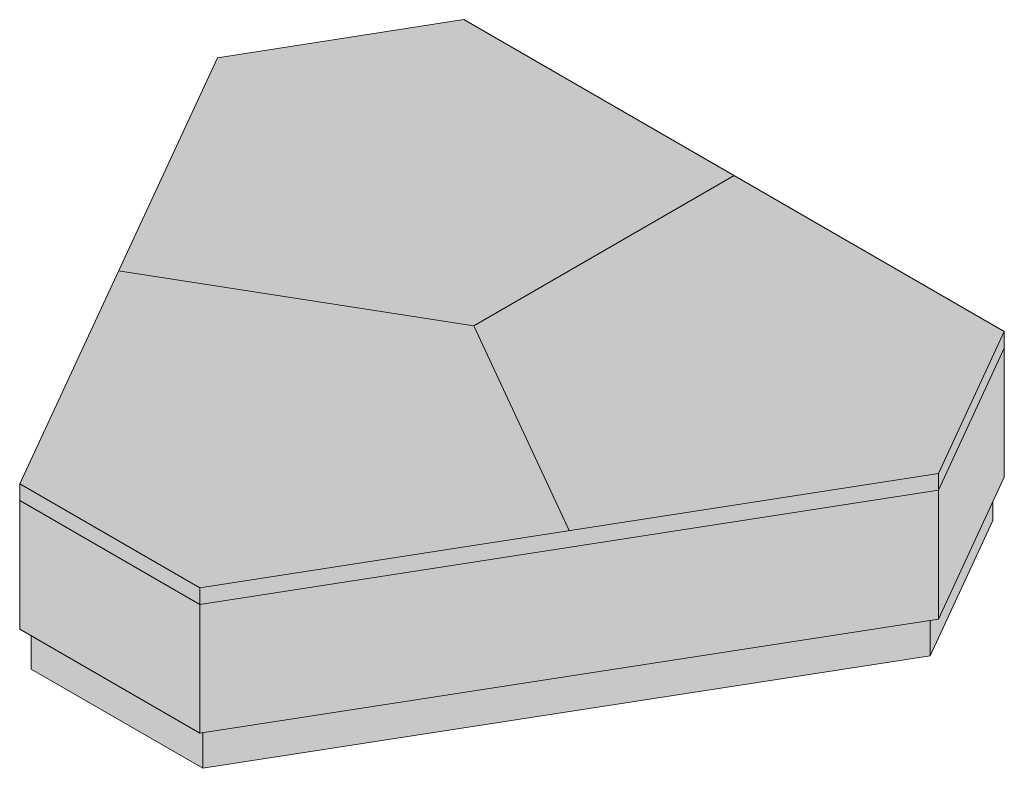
# Model space of a CAD drawing. Header units: centimetres. Extents: x 26261 to 28617, y -5505 to 11908.
# Tile 1 of 3: x 28424 to 28617, y -5505 to -5358. Entities that reach past the tile are written whole.
import ezdxf

# ---------------------------------------------------------------- set-up
doc = ezdxf.new("R2010")
doc.units = ezdxf.units.CM
doc.layers.add('A-GENM', color=13, linetype='Continuous', lineweight=18)

# ---------------------------------------------------------------- blocks, each defined once
blk = doc.blocks.new('FURN_Lawa - E25-S-14_SiedziskoHol-5853294-E25-S-14')
at = {"layer": 'A-GENM'}
for points in [[(26930.71, -5469.18), (27075.6, -5446.77), (27088.54, -5418.88), (26982.48, -5357.64), (26934.18, -5365.12), (26895.36, -5448.77)], [(27075.6, -5450.03), (27088.54, -5422.15), (27088.54, -5418.88), (27075.6, -5446.77), (27075.6, -5448.92)], [(27075.6, -5475.34), (27088.54, -5447.46), (27088.54, -5422.15), (27075.6, -5450.03), (27075.6, -5472.45)], [(26930.71, -5472.45), (27075.6, -5450.03), (27075.6, -5446.77), (26930.71, -5469.18)], [(26930.71, -5472.45), (26930.71, -5469.18), (26895.36, -5448.77), (26895.36, -5452.03), (26930.19, -5472.15)], [(26930.71, -5497.76), (27075.6, -5475.34), (27075.6, -5450.03), (26930.71, -5472.45)], [(26930.71, -5497.76), (26930.71, -5472.45), (26895.36, -5452.03), (26895.36, -5477.34), (26909.42, -5485.46)], [(27073.97, -5482.56), (27086.31, -5455.97), (27086.31, -5452.27), (27075.6, -5475.34), (27073.97, -5475.6)], [(26931.31, -5504.63), (27073.97, -5482.56), (27073.97, -5475.6), (26931.31, -5497.66), (26931.31, -5497.76)], [(26931.31, -5504.63), (26931.31, -5497.66), (26930.71, -5497.76), (26897.59, -5478.63), (26897.59, -5485.16), (26930.71, -5504.29)]]:
    blk.add_hatch(color=256, dxfattribs=at).paths.add_polyline_path(points)
for p, q in [((26982.48, -5357.64), (26934.18, -5365.12)), ((27088.54, -5418.88), (26982.48, -5357.64)), ((26934.18, -5365.12), (26895.36, -5448.77)), ((27035.51, -5388.26), (26984.48, -5417.73)), ((26914.77, -5406.94), (26984.48, -5417.73)), ((27003.16, -5457.97), (26984.48, -5417.73)), ((27075.6, -5446.77), (27088.54, -5418.88)), ((27088.54, -5422.15), (27088.54, -5418.88)), ((27075.6, -5450.03), (27088.54, -5422.15)), ((27088.54, -5422.15), (27075.6, -5450.03)), ((27088.54, -5447.46), (27088.54, -5422.15)), ((27088.54, -5447.46), (27088.54, -5422.15)), ((26930.71, -5469.18), (27075.6, -5446.77)), ((27075.6, -5446.77), (27075.6, -5450.03)), ((27088.54, -5447.46), (27075.6, -5475.34)), ((26895.36, -5448.77), (26930.71, -5469.18)), ((26895.36, -5452.03), (26895.36, -5448.77)), ((26930.71, -5472.45), (27075.6, -5450.03)), ((27075.6, -5450.03), (26930.71, -5472.45)), ((27075.6, -5450.03), (27075.6, -5475.34)), ((27075.6, -5475.34), (27075.6, -5450.03)), ((26895.36, -5452.03), (26930.71, -5472.45)), ((26895.36, -5452.03), (26895.36, -5477.34)), ((26895.36, -5452.03), (26895.36, -5477.34)), ((26930.71, -5472.45), (26895.36, -5452.03)), ((27086.31, -5455.97), (27086.31, -5452.27)), ((27086.31, -5455.97), (27086.31, -5452.27)), ((27086.31, -5455.97), (27073.97, -5482.56)), ((26930.71, -5472.45), (26930.71, -5469.18)), ((26930.71, -5497.76), (26930.71, -5472.45)), ((26930.71, -5497.76), (26930.71, -5472.45)), ((27075.6, -5475.34), (26930.71, -5497.76)), ((27073.97, -5475.6), (27073.97, -5482.56)), ((27073.97, -5482.56), (27073.97, -5475.6)), ((26930.71, -5497.76), (26895.36, -5477.34)), ((26897.59, -5478.63), (26897.59, -5485.16)), ((26897.59, -5478.63), (26897.59, -5485.16)), ((27073.97, -5482.56), (26931.31, -5504.63)), ((26931.31, -5504.63), (26897.59, -5485.16)), ((26931.31, -5504.63), (26931.31, -5497.66)), ((26931.31, -5504.63), (26931.31, -5497.66))]:
    blk.add_line(p, q, dxfattribs=at)

msp = doc.modelspace()

# ---------------------------------------------------------------- block references
at = {"layer": 'A-GENM'}
msp.add_blockref('FURN_Lawa - E25-S-14_SiedziskoHol-5853294-E25-S-14', (1528.93, 0), dxfattribs=at)

doc.saveas('drawing.dxf')
